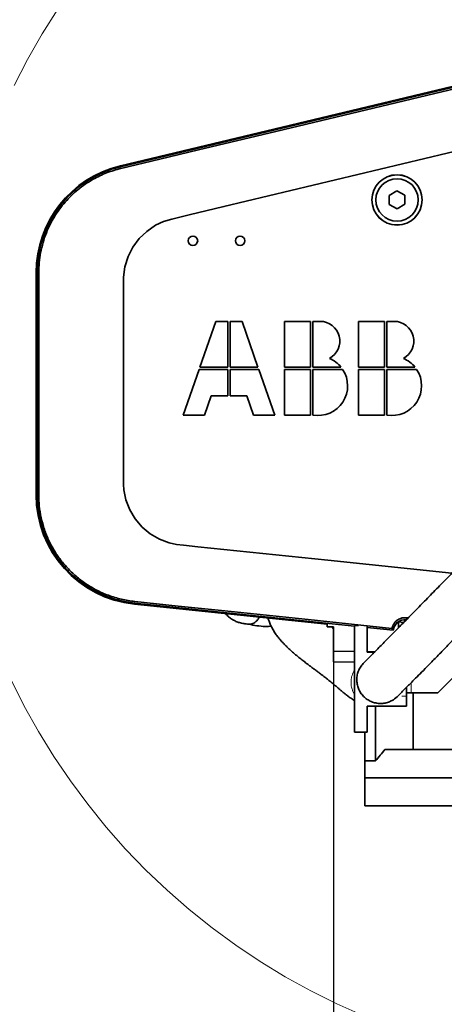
# Model space of a CAD drawing. Header units: millimetres. Extents: x 0 to 12115, y 0 to 8400.
# Tile 117 of 120: x 9439 to 9980, y 6120 to 7374. Entities that reach past the tile are written whole.
import ezdxf

# ---------------------------------------------------------------- set-up
doc = ezdxf.new("R2010")
doc.units = ezdxf.units.MM
doc.header["$LTSCALE"] = 20
doc.layers.add('SVART_TEXT', color=7, linetype='Continuous')
doc.styles.add('SLDTEXTSTYLE0', font='TXT', dxfattribs={"width": 0.605})
doc.dimstyles.new('SLDDIMSTYLE10', dxfattribs={"dimtxt": 70, "dimasz": 70, "dimexe": 0, "dimexo": 0.0625, "dimgap": 17.5, "dimtad": 1, "dimdec": 1, "dimlfac": 0.5, "dimrnd": 1e-09, "dimzin": 12, "dimdsep": 46, "dimtxsty": 'SLDTEXTSTYLE0', "dimsah": 1, "dimcen": 0.09, "dimadec": 0, "dimazin": 3, "dimtfac": 1, "dimtofl": 0, "dimtmove": 0, "dimatfit": 3, "dimfxl": 1, "dimfrac": 2, "dimtolj": 1, "dimtzin": 12, "dimarcsym": 0})

# ---------------------------------------------------------------- blocks, each defined once
blk = doc.blocks.new('SW_SYMBOL_HOLE_DEPTH')
at = {"layer": 'SVART_TEXT', "color": 0}
for p, q in [((0, 17500), (16000, 17500)), ((8000, 17500), (8000, 1500)), ((2000, 11100), (8000, 1500)), ((14000, 11100), (8000, 1500))]:
    blk.add_line(p, q, dxfattribs=at)
blk = doc.blocks.new('_D_73')
at = {"layer": 'SVART_TEXT'}
for p, q in [((10269.8, 6948.7), (10269.8, 5798.2)), ((9838.8, 6566), (9838.8, 5798.2)), ((9838.8, 5828.2), (9017.1, 5828.2)), ((10269.8, 5828.2), (9838.8, 5828.2))]:
    blk.add_line(p, q, dxfattribs=at)
for points in [[(9838.8, 5828.2), (9908.8, 5818.2), (9908.8, 5838.2)], [(10269.8, 5828.2), (10199.8, 5838.2), (10199.8, 5818.2)]]:
    blk.add_solid(points, dxfattribs=at)
at = {"layer": 'SVART_TEXT', "xscale": 0.004511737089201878, "yscale": 0.004511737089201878, "zscale": 0.004511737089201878, "rotation": 359.9999999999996}
blk.add_blockref('SW_SYMBOL_HOLE_DEPTH', (9503.5, 5838.3), dxfattribs=at)
at = {"layer": 'SVART_TEXT', "char_height": 70, "attachment_point": 1, "style": 'SLDTEXTSTYLE0'}
for s, insert in [('(M12', (9284, 5918.6)), ('19)', (9600.2, 5918.6)), ('215,5', (9017.1, 5918.6))]:
    blk.add_mtext(s, dxfattribs=dict(at, insert=insert))

msp = doc.modelspace()

# ---------------------------------------------------------------- linework, layer by layer
at = {"color": 7, "linetype": 'Continuous', "lineweight": 35}
for p, q in [((9567.341012, 7188.134278), (10178.658125, 7334.208811)), ((9567.629856, 7186.925496), (10178.946984, 7332.999791)), ((9919.573527, 7156.203831), (9909.703922, 7150.210227)), ((9909.703922, 7150.210227), (9909.959775, 7138.665999)), ((9929.699016, 7150.653447), (9919.573527, 7156.203831)), ((9929.954868, 7139.109219), (9929.699016, 7150.653447)), ((9909.959775, 7138.665999), (9920.085263, 7133.115615)), ((9920.085263, 7133.115615), (9929.954868, 7139.109219)), ((9460.038882, 6768.79331), (9460.038882, 7052.171553)), ((9461.281758, 6768.79331), (9461.281758, 7052.171553)), ((9689.089221, 6989.999736), (9668.750805, 6931.814755)), ((9704.209191, 6989.999736), (9689.089221, 6989.999736)), ((9704.209191, 6931.814755), (9704.209191, 6989.999736)), ((9707.17923, 6989.999736), (9707.17923, 6931.814755)), ((9722.2992, 6989.999736), (9707.17923, 6989.999736)), ((9742.637616, 6931.814755), (9722.2992, 6989.999736)), ((9776.434225, 6989.999736), (9776.434225, 6931.814755)), ((9809.5092, 6989.999736), (9776.434225, 6989.999736)), ((9809.5092, 6931.814755), (9809.5092, 6989.999736)), ((9821.794194, 6989.999736), (9812.47918, 6989.999736)), ((9812.47918, 6989.999736), (9812.47918, 6931.814755)), ((9870.664221, 6989.999736), (9870.664221, 6931.814755)), ((9903.739196, 6989.999736), (9870.664221, 6989.999736)), ((9903.739196, 6931.814755), (9903.739196, 6989.999736)), ((9916.02422, 6989.999736), (9906.709206, 6989.999736)), ((9906.709206, 6989.999736), (9906.709206, 6931.814755)), ((9667.712611, 6928.844775), (9647.374195, 6870.659794)), ((9704.209191, 6928.844775), (9667.712611, 6928.844775)), ((9668.750805, 6931.814755), (9704.209191, 6931.814755)), ((9704.209191, 6894.959773), (9704.209191, 6928.844775)), ((9707.17923, 6931.814755), (9742.637616, 6931.814755)), ((9743.67581, 6928.844775), (9707.17923, 6928.844775)), ((9707.17923, 6928.844775), (9707.17923, 6894.959773)), ((9764.014226, 6870.659794), (9743.67581, 6928.844775)), ((9776.434225, 6931.814755), (9809.5092, 6931.814755)), ((9776.434225, 6928.844775), (9776.434225, 6870.659794)), ((9809.5092, 6928.844775), (9776.434225, 6928.844775)), ((9809.5092, 6870.659794), (9809.5092, 6928.844775)), ((9812.47918, 6931.814755), (9848.348212, 6931.814755)), ((9850.545269, 6928.844775), (9812.47918, 6928.844775)), ((9812.47918, 6928.844775), (9812.47918, 6870.659794)), ((9870.664221, 6931.814755), (9903.739196, 6931.814755)), ((9870.664221, 6928.844775), (9870.664221, 6870.659794)), ((9903.739196, 6928.844775), (9870.664221, 6928.844775)), ((9903.739196, 6870.659794), (9903.739196, 6928.844775)), ((9906.709206, 6931.814755), (9942.578208, 6931.814755)), ((9906.709206, 6928.844775), (9906.709206, 6870.659794)), ((9944.775265, 6928.844775), (9906.709206, 6928.844775)), ((9674.374205, 6870.659794), (9682.868224, 6894.959773)), ((9682.868224, 6894.959773), (9704.209191, 6894.959773)), ((9707.17923, 6894.959773), (9728.520197, 6894.959773)), ((9728.520197, 6894.959773), (9737.014216, 6870.659794)), ((9647.374195, 6870.659794), (9674.374205, 6870.659794)), ((9737.014216, 6870.659794), (9764.014226, 6870.659794)), ((9776.434225, 6870.659794), (9809.5092, 6870.659794)), ((9870.664221, 6870.659794), (9903.739196, 6870.659794)), ((9830.829394, 6604.104603), (9585.301799, 6629.759754)), ((9865.823758, 6601.697649), (9585.430962, 6630.995954)), ((9933.987868, 6612.201537), (9931.873304, 6612.422432)), ((9830.829394, 6604.104603), (9830.829394, 6600.659693)), ((9830.829394, 6600.659693), (9838.82941, 6600.659693)), ((9838.82941, 6598.450268), (9836.821866, 6600.659693)), ((9838.82941, 6570.019091), (9838.82941, 6600.659693)), ((9865.823758, 6602.664436), (9865.823758, 6466.664399)), ((9865.823758, 6602.664436), (9870.683235, 6602.664436)), ((9881.82373, 6601.500357), (9881.82373, 6568.664397)), ((9915.080649, 6596.550788), (9881.82373, 6600.025858)), ((9913.341176, 6598.849024), (9915.080649, 6596.550788)), ((9921.823752, 6599.830116), (9921.823752, 6607.217158)), ((9921.823752, 6607.217158), (9928.111058, 6606.221403)), ((9838.82941, 6570.019091), (9865.823758, 6569.547738)), ((9838.82941, 6570.019091), (9838.82941, 6556.182827)), ((9881.82373, 6569.268311), (9891.507101, 6569.099272)), ((9881.82373, 6568.664397), (9891.077113, 6568.664397)), ((9838.82941, 6556.182827), (9865.823758, 6555.711712)), ((9991.823745, 6536.664451), (9971.823734, 6516.664351)), ((9931.823742, 6523.60412), (9931.823742, 6512.664403)), ((9931.823742, 6516.664351), (9937.823754, 6516.664351)), ((9931.823742, 6512.664403), (9931.823742, 6499.995912)), ((9971.823734, 6516.664351), (9937.823754, 6516.664351)), ((9940.330547, 6516.664351), (9940.330547, 6444.659795)), ((9881.82373, 6499.995912), (9931.823742, 6499.995912)), ((9881.82373, 6499.995912), (9881.82373, 6466.664399)), ((9892.330539, 6430.283273), (9892.330539, 6499.995912)), ((9881.82373, 6466.664399), (9865.823758, 6466.664399)), ((9878.829402, 6430.283273), (9878.829402, 6466.664399)), ((9940.330547, 6444.659795), (9904.330534, 6444.659795)), ((9940.330547, 6444.659795), (10368.8294, 6444.659795)), ((9878.829402, 6408.659781), (9878.829402, 6430.283273)), ((9892.330539, 6430.283273), (9878.829402, 6430.283273)), ((9878.829402, 6408.659781), (10351.829399, 6408.659781)), ((9878.829402, 6372.659768), (9878.829402, 6408.659781)), ((10375.829399, 6372.659768), (9878.829402, 6372.659768))]:
    msp.add_line(p, q, dxfattribs=at)
at = {"color": 8, "linetype": 'Continuous', "lineweight": 18}
for p, q in [((9568.119389, 7184.877003), (9567.629856, 7186.925496)), ((9463.374239, 7052.171553), (9461.281758, 7052.171553)), ((9463.37418, 6768.79331), (9461.281758, 6768.79331)), ((9585.649711, 6633.089389), (9585.430962, 6630.995954)), ((9931.873304, 6612.422432), (9931.610298, 6609.905328)), ((9937.823754, 6516.664351), (9937.823754, 6529.671038)), ((9865.823758, 6514.401163), (9863.283557, 6519.3164)), ((9925.82373, 6512.664403), (9931.823742, 6512.664403))]:
    msp.add_line(p, q, dxfattribs=at)
at = {"color": 7, "linetype": 'Continuous', "lineweight": 18, "flags": 128}
for points in [[(9487.62415, 7387.67084), (9467.722458, 7356.113757), (9449.192029, 7323.732222), (9432.06678, 7290.586318)], [(9428.156358, 6533.266748), (9444.938344, 6499.945725), (9463.133436, 6467.374767), (9482.708138, 6435.613717), (9503.626507, 6404.721106), (9525.84998, 6374.753679), (9549.337727, 6345.76651), (9574.046594, 6317.813004), (9599.931163, 6290.944422), (9626.943809, 6265.210236), (9655.034882, 6240.657891), (9684.152645, 6217.332209), (9714.243692, 6195.276345), (9745.252591, 6174.530829), (9777.12236, 6155.133809), (9809.794408, 6137.120808), (9843.208653, 6120.525087), (9877.303642, 6105.377043)]]:
    msp.add_lwpolyline(points, dxfattribs=at)
at = {"color": 7, "linetype": 'Continuous', "lineweight": 35, "flags": 128}
for points in [[(9568.119389, 7184.877003), (9617.449325, 7196.66418), (9666.779262, 7208.451594), (9765.439135, 7232.026423), (10179.436487, 7330.951298)], [(9989.694071, 6669.137324), (9831.467372, 6685.67046), (9666.101736, 6702.949489), (9647.801977, 6704.861606), (9638.663989, 6705.931748), (9629.62119, 6707.912649), (9617.16972, 6712.551678), (9605.340463, 6719.408358), (9595.127028, 6727.9081), (9586.23485, 6738.29409), (9579.410714, 6749.695982), (9574.457568, 6762.440408), (9571.793359, 6775.456036), (9571.274561, 6782.243336), (9571.22938, 6789.087142), (9571.22938, 6913.776125), (9571.22938, 6952.659692), (9571.22938, 7003.376569), (9571.22938, 7024.911846), (9571.22938, 7035.679425), (9571.328324, 7046.447123), (9573.091489, 7059.608067), (9577.14979, 7072.654809), (9583.166343, 7084.491576), (9591.312331, 7095.460499), (9600.910467, 7104.644383), (9612.23219, 7112.303342), (9622.169, 7116.986121), (9632.861835, 7120.314206), (9655.009133, 7125.606383), (9699.303728, 7136.190499), (10040.38803, 7217.692937)], [(9463.37418, 6768.79331), (9463.374239, 6870.227421), (9463.374239, 7052.171553)], [(9913.341176, 6598.849024), (9806.64472, 6609.997715), (9696.147245, 6621.543611), (9640.898448, 6627.316559), (9585.649711, 6633.089389)]]:
    msp.add_lwpolyline(points, dxfattribs=at)
at = {"color": 7, "linetype": 'Continuous', "lineweight": 35}
for centre, radius in [((9919.829404, 7144.659762), 32.000013), ((9919.829417, 7144.659698), 31.921442), ((9919.829445, 7144.659766), 26.999933), ((9659.829402, 7092.659828), 5.999979), ((9719.829404, 7092.659828), 5.999979)]:
    msp.add_circle(centre, radius, dxfattribs=at)
for centre, radius, start, end in [((9599.82922, 7052.171582), 139.790337, 103.438804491, 180.000011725), ((9599.829703, 7052.171265), 138.547944, 103.438965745, 179.999880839), ((9821.794212, 6964.889761), 25.109975, 298.192229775, 90.000041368), ((9916.024238, 6964.889761), 25.109975, 298.192229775, 90.000041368), ((9819.094559, 6907.877), 37.79937, 39.292865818, 67.34043882), ((9913.324421, 6907.876859), 37.799563, 39.292901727, 67.340291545), ((9819.094251, 6907.876437), 37.79997, 259.921224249, 33.691319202), ((9913.324253, 6907.876437), 37.799965, 259.921260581, 33.691323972), ((9599.829387, 6768.793327), 139.790505, 180.000006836, 264.034822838), ((9599.829373, 6768.793368), 138.547615, 180.000024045, 264.034827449), ((9930.046033, 6594.934406), 15.052422, 84.034985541, 173.835493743), ((9760.336654, 6552.654186), 179.991739, 317.166545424, 323.130361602)]:
    msp.add_arc(centre, radius, start, end, dxfattribs=at)
for points, knots in [([(9463.374239, 7052.171553), (9463.489656, 7056.422585), (9463.720491, 7064.92466), (9465.590956, 7077.724063), (9468.628037, 7090.447841), (9472.745381, 7102.37424), (9477.658198, 7113.300721), (9483.207105, 7123.330248), (9489.646718, 7132.94584), (9496.880263, 7141.979219), (9504.776448, 7150.287568), (9513.332018, 7157.913568), (9522.590532, 7164.860471), (9534.565292, 7172.311849), (9549.607711, 7179.651), (9561.908297, 7183.12356), (9568.119389, 7184.877003)], [0, 0, 0, 0, 0.0699495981, 0.1398994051, 0.2124542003, 0.2850090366, 0.347224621, 0.4094401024, 0.4734626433, 0.5374856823, 0.5996996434, 0.6619137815, 0.7259348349, 0.7899555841, 0.8939396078, 1, 1, 1, 1]), ([(10213.270669, 6907.729829), (10211.51856, 6905.63295), (10207.229185, 6900.499533), (10200.3426, 6892.554876), (10192.848868, 6884.023292), (10185.544248, 6875.825532), (10178.733623, 6868.257547), (10172.691965, 6861.596962), (10167.734957, 6856.162834), (10163.420445, 6851.451815), (10159.225791, 6846.887439), (10152.447061, 6839.536199), (10142.578131, 6828.896094), (10129.817946, 6815.241418), (10116.170775, 6800.733127), (10102.038242, 6785.795309), (10087.207383, 6770.201232), (10072.047868, 6754.335959), (10056.715837, 6738.356649), (10041.312133, 6722.362312), (10025.100543, 6705.585804), (10008.222558, 6688.176693), (9990.905637, 6670.37172), (9974.380675, 6653.429001), (9958.989065, 6637.688142), (9944.96439, 6623.376662), (9934.153399, 6612.366282), (9926.217587, 6604.294702), (9920.803019, 6598.792061), (9915.741507, 6593.652176), (9910.857703, 6588.696483), (9905.910577, 6583.680139), (9900.729259, 6578.430792), (9895.398045, 6573.033935), (9890.168822, 6567.744963), (9885.667373, 6563.195413), (9882.069757, 6559.56255), (9879.52293, 6556.98908), (9877.800689, 6555.254679), (9876.956373, 6554.39596), (9876.708043, 6554.143394)], [0, 0, 0, 0, 0.0167898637, 0.0411036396, 0.0645997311, 0.0865629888, 0.1085697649, 0.1271586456, 0.1418172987, 0.1537648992, 0.1664107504, 0.1799075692, 0.2152074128, 0.2555815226, 0.2947409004, 0.3375948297, 0.3819352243, 0.4269732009, 0.4724266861, 0.5180063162, 0.5634160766, 0.6157749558, 0.6669953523, 0.7160290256, 0.7611972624, 0.802268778, 0.839150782, 0.8560111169, 0.8718204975, 0.8865856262, 0.9003356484, 0.9145724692, 0.9298761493, 0.9456559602, 0.9611848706, 0.975576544, 0.9849814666, 0.9926003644, 0.9978236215, 1, 1, 1, 1]), ([(9921.302748, 6513.008441), (9921.399437, 6513.102693), (9921.913418, 6513.603719), (9923.035668, 6514.74276), (9924.830103, 6516.542403), (9927.331033, 6519.066859), (9930.352424, 6522.116323), (9933.674843, 6525.474363), (9938.00907, 6529.857568), (9943.782192, 6535.700483), (9951.547916, 6543.569844), (9960.733341, 6552.89), (9971.406969, 6563.736305), (9983.438715, 6575.982913), (9996.514829, 6589.31722), (10010.255838, 6603.357716), (10024.402688, 6617.843503), (10038.11637, 6631.917928), (10051.271537, 6645.449817), (10063.767266, 6658.332532), (10076.225692, 6671.207137), (10088.972031, 6684.41312), (10102.552153, 6698.523537), (10117.489109, 6714.097356), (10133.122396, 6730.4674), (10149.202115, 6747.389797), (10165.440948, 6764.579186), (10182.266285, 6782.519659), (10197.465971, 6798.878414), (10210.795349, 6813.369407), (10222.064944, 6825.743744), (10233.01912, 6837.917858), (10243.462227, 6849.735458), (10252.028263, 6859.572083), (10257.008952, 6865.513521), (10258.780268, 6867.626513)], [0, 0, 0, 0, 0.000827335, 0.0043979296, 0.0097969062, 0.016399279, 0.0261709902, 0.0360997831, 0.0453433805, 0.0639406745, 0.0864282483, 0.1130853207, 0.1441199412, 0.1796683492, 0.2182776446, 0.2585509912, 0.3000412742, 0.342339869, 0.3789556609, 0.4156769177, 0.4523070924, 0.4887281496, 0.5281353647, 0.5723008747, 0.6209476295, 0.6668293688, 0.7153320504, 0.7658367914, 0.8175325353, 0.8521534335, 0.8864757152, 0.9200835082, 0.9524967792, 0.9831061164, 1, 1, 1, 1]), ([(9585.649711, 6633.089389), (9579.938351, 6633.904275), (9568.492315, 6635.537375), (9551.900059, 6640.69949), (9536.646033, 6647.467165), (9522.925595, 6655.746767), (9510.728079, 6665.083968), (9499.639811, 6675.720633), (9489.846434, 6687.560469), (9481.426588, 6700.41203), (9474.484173, 6714.119823), (9469.15596, 6728.535077), (9465.484613, 6743.448975), (9463.631863, 6756.955281), (9463.447441, 6765.427655), (9463.37418, 6768.79331)], [0, 0, 0, 0, 0.0864168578, 0.1731865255, 0.2596047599, 0.3361743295, 0.4129880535, 0.4895579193, 0.5661363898, 0.6429594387, 0.7195383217, 0.7961198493, 0.8729457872, 0.9495276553, 1, 1, 1, 1]), ([(9701.279205, 6617.641295), (9701.564344, 6617.312074), (9702.545394, 6616.179354), (9704.588704, 6614.218296), (9707.709061, 6611.668993), (9711.463243, 6609.298603), (9715.786545, 6607.25292), (9720.57789, 6605.666718), (9726.192012, 6604.531168), (9730.224451, 6604.389347), (9732.358497, 6604.314293)], [0, 0, 0, 0, 0.0374478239, 0.128843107, 0.2430899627, 0.3835163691, 0.5094587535, 0.6535195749, 0.8166356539, 1, 1, 1, 1]), ([(9731.808585, 6604.349579), (9731.858083, 6604.340109), (9732.831537, 6604.15387), (9734.831641, 6604.543812), (9737.572753, 6605.585078), (9740.100194, 6607.452242), (9742.259934, 6609.951821), (9743.581231, 6611.934308), (9744.042906, 6613.097893), (9744.071466, 6613.169874)], [0, 0, 0, 0, 0.0094383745, 0.1856183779, 0.3669394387, 0.5596025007, 0.7654601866, 0.9854910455, 1, 1, 1, 1]), ([(9755.520266, 6611.973609), (9755.921085, 6610.610778), (9756.814021, 6607.574696), (9758.742275, 6603.012401), (9761.205228, 6598.13272), (9764.19074, 6593.243737), (9767.39376, 6588.764787), (9770.373928, 6585.067178), (9772.917066, 6582.152777), (9775.241291, 6579.641087), (9777.592382, 6577.226775), (9780.590449, 6574.286546), (9784.467355, 6570.691739), (9789.405707, 6566.385883), (9794.647936, 6562.050019), (9799.739219, 6557.99977), (9804.266928, 6554.491374), (9808.432814, 6551.317147), (9812.48875, 6548.258567), (9816.367537, 6545.348489), (9819.686035, 6542.856713), (9822.530439, 6540.711941), (9825.140466, 6538.731278), (9827.686422, 6536.781693), (9829.967138, 6535.010927), (9832.107858, 6533.324989), (9834.311769, 6531.560948), (9836.7036, 6529.610048), (9839.042862, 6527.66279), (9841.126949, 6525.900433), (9843.037419, 6524.269907), (9845.130945, 6522.47837), (9847.639732, 6520.340502), (9850.536729, 6517.908244), (9853.524722, 6515.466961), (9856.37316, 6513.237348), (9858.882707, 6511.380689), (9861.077307, 6509.85495), (9863.010032, 6508.605785), (9864.558125, 6507.653746), (9865.47832, 6507.150735), (9865.823758, 6506.961907)], [0, 0, 0, 0, 0.02756272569, 0.06140356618, 0.09596910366, 0.13362469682, 0.17249079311, 0.20279349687, 0.22579297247, 0.24757495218, 0.26922438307, 0.29121340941, 0.32909564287, 0.37185239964, 0.41840081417, 0.46116221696, 0.49815668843, 0.52960517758, 0.56284463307, 0.59678196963, 0.62374903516, 0.64341338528, 0.6659451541, 0.68736093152, 0.70567001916, 0.72200366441, 0.74026384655, 0.76047641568, 0.78192767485, 0.79935525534, 0.81346578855, 0.83069127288, 0.85285162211, 0.87745934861, 0.90412959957, 0.92775981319, 0.94768080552, 0.96472954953, 0.97964180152, 0.99235760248, 1, 1, 1, 1]), ([(9931.873304, 6612.422432), (9930.368721, 6612.464651), (9927.453272, 6612.54646), (9922.914206, 6611.167958), (9919.186489, 6608.843464), (9916.451886, 6605.896689), (9914.4429, 6602.748643), (9913.744529, 6600.276714), (9913.341176, 6598.849024)], [0, 0, 0, 0, 0.1786851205, 0.3462403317, 0.5583776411, 0.6950377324, 0.823865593, 1, 1, 1, 1]), ([(9730.707091, 6604.420389), (9730.808713, 6604.387723), (9734.197524, 6603.298416), (9741.400946, 6602.173828), (9750.945844, 6601.147891), (9757.070989, 6601.500601), (9759.505433, 6601.640786)], [0, 0, 0, 0, 0.01101991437, 0.36748530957, 0.74860657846, 1, 1, 1, 1]), ([(9921.243471, 6512.950505), (9919.290819, 6511.136203), (9916.365603, 6508.418246), (9911.082382, 6505.618238), (9906.06533, 6503.859309), (9900.127452, 6503.030402), (9894.128581, 6503.366584), (9888.31321, 6504.868268), (9882.901511, 6507.479934), (9878.119462, 6511.091433), (9874.134265, 6515.575116), (9871.111123, 6520.747135), (9869.160692, 6526.419803), (9868.362375, 6532.361099), (9868.741046, 6538.347323), (9870.298641, 6544.131285), (9872.892175, 6549.552681), (9875.438502, 6552.616062), (9876.708043, 6554.143394)], [0, 0, 0, 0, 0.0833767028, 0.1249043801, 0.1872336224, 0.2498114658, 0.312327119, 0.3751592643, 0.437610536, 0.5002383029, 0.5625375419, 0.6251969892, 0.6875555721, 0.750105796, 0.8126757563, 0.8750227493, 0.9376891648, 1, 1, 1, 1])]:
    msp.add_open_spline(points, degree=3, knots=knots, dxfattribs=at)
at = {"color": 8, "linetype": 'Continuous', "lineweight": 18}
for points, knots in [([(9861.178589, 6530.861462), (9861.336727, 6533.047727), (9861.653424, 6537.426091), (9863.365764, 6541.468265), (9864.223075, 6543.492044)], [0, 0, 0, 0, 0.4993338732, 1, 1, 1, 1]), ([(9864.223075, 6543.492044), (9864.569607, 6544.17932), (9865.057218, 6545.146396), (9865.651745, 6546.050483), (9865.823758, 6546.312059)], [0, 0, 0, 0, 0.7106742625, 1, 1, 1, 1]), ([(9861.887765, 6523.852433), (9861.666125, 6525.006581), (9861.221513, 6527.321819), (9861.192925, 6529.679225), (9861.178589, 6530.861462)], [0, 0, 0, 0, 0.4985010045, 1, 1, 1, 1]), ([(9863.283557, 6519.3164), (9863.006055, 6520.058645), (9862.451082, 6521.543052), (9862.07553, 6523.082668), (9861.887765, 6523.852433)], [0, 0, 0, 0, 0.50002801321, 1, 1, 1, 1])]:
    msp.add_open_spline(points, degree=3, knots=knots, dxfattribs=at)

# ---------------------------------------------------------------- dimensions: what is measured, and where the dimension line sits
at = {"layer": 'SVART_TEXT'}
dim = msp.add_linear_dim(base=(9838.829399, 5828.162507), p1=(10269.829399, 6952.659746), p2=(9838.829399, 6570.019083), text='<> (M12{\\fGDT;x}19)', dimstyle='SLDDIMSTYLE10', dxfattribs=at)
dim.commit()
dim.dimension.update_dxf_attribs({"geometry": '_D_73', "text_midpoint": (9378.140365, 5828.162507), "dimtype": 160})

doc.saveas('drawing.dxf')
